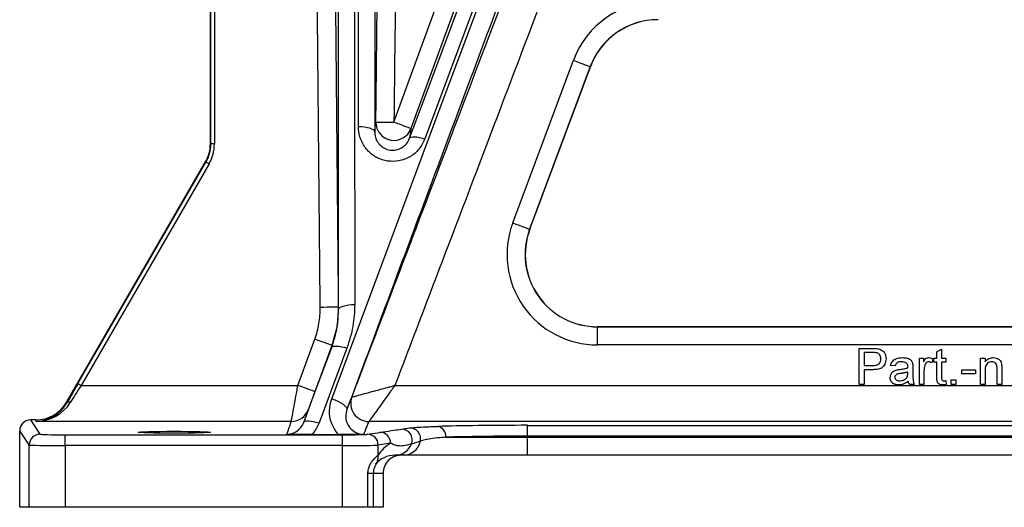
# Model space of a CAD drawing. Extents: x 117 to 1344, y 7 to 1887.
# Tile 8 of 15: x 784 to 1056, y 7 to 142. Entities that reach past the tile are written whole.
import ezdxf

# ---------------------------------------------------------------- set-up
doc = ezdxf.new("R2010")
doc.units = 0
doc.layers.get('0').update_dxf_attribs({"linetype": 'CONTINUOUS'})

msp = doc.modelspace()

# ---------------------------------------------------------------- linework, layer by layer
at = {"color": 7, "linetype": 'CONTINUOUS'}
for p, q in [((926.17, 190.44), (895.89, 109.14)), ((836.61, 107.75), (836.61, 177.39)), ((837.61, 177.39), (837.61, 107.75)), ((836.51, 107.78), (836.51, 177.16)), ((920.22, 85.91), (937, 130.91)), ((941.69, 129.16), (924.9, 84.16)), ((924.94, 84.15), (941.72, 129.15)), ((941.69, 129.16), (941.72, 129.15)), ((836.51, 107.78), (836.61, 107.75)), ((837.61, 107.75), (836.61, 107.75)), ((796.81, 36.35), (835.17, 102.78)), ((799.85, 41.41), (835.27, 102.75)), ((836.14, 102.25), (800.72, 40.91)), ((835.27, 102.75), (835.17, 102.78)), ((924.9, 84.16), (924.94, 84.15)), ((1141.13, 57.16), (943.68, 57.16)), ((943.68, 57.12), (943.68, 57.16)), ((943.68, 52.12), (943.68, 57.12)), ((943.68, 57.12), (1141.13, 57.12)), ((860.74, 40.91), (865.41, 53.7)), ((1141.13, 52.12), (943.68, 52.12)), ((874.3, 51.22), (866.59, 30.51)), ((1016.12, 41.16), (1016.12, 51.16)), ((1016.12, 51.16), (1019.8, 51.16)), ((1019.92, 50), (1017.53, 50)), ((1017.53, 50), (1017.53, 46.41)), ((1037.66, 50.24), (1038.94, 50.97)), ((1037.66, 48.47), (1037.66, 50.24)), ((1038.94, 50.97), (1038.94, 48.47)), ((1017.53, 46.41), (1019.94, 46.41)), ((1026.12, 46.29), (1024.84, 46.41)), ((1032.79, 41.16), (1032.79, 48.47)), ((1032.79, 48.47), (1033.94, 48.47)), ((1033.94, 48.47), (1033.94, 47.45)), ((1036.64, 48.25), (1036.23, 47.14)), ((1036.76, 48.47), (1037.66, 48.47)), ((1036.76, 47.31), (1036.76, 48.47)), ((1037.66, 47.31), (1036.76, 47.31)), ((1037.66, 43.21), (1037.66, 47.31)), ((1038.94, 48.47), (1040.1, 48.47)), ((1040.1, 47.31), (1038.94, 47.31)), ((1038.94, 47.31), (1038.94, 43.16)), ((1040.1, 48.47), (1040.1, 47.31)), ((1049.71, 41.16), (1049.71, 48.47)), ((1049.71, 48.47), (1050.99, 48.47)), ((1050.99, 48.47), (1050.99, 47.45)), ((1019.98, 45.26), (1017.53, 45.26)), ((1017.53, 45.26), (1017.53, 41.16)), ((1029.58, 44.25), (1029.58, 44.62)), ((1030.99, 45.89), (1030.99, 44.33)), ((1034.07, 45.04), (1034.07, 41.16)), ((1044.58, 44.11), (1044.58, 45.26)), ((1044.58, 45.26), (1048.3, 45.26)), ((1048.3, 44.11), (1044.58, 44.11)), ((1048.3, 45.26), (1048.3, 44.11)), ((1050.99, 45.08), (1050.99, 41.16)), ((1054.33, 41.16), (1054.33, 45.52)), ((1055.61, 45.63), (1055.61, 41.16)), ((800.72, 40.91), (860.74, 40.91)), ((887.61, 40.91), (1183.92, 40.91)), ((1017.53, 41.16), (1016.12, 41.16)), ((1031.38, 41.16), (1030.1, 41.16)), ((1034.07, 41.16), (1032.79, 41.16)), ((1040.1, 42.22), (1040.22, 41.14)), ((1041.64, 41.16), (1041.64, 42.44)), ((1041.64, 42.44), (1042.92, 42.44)), ((1042.92, 41.16), (1041.64, 41.16)), ((1042.92, 42.44), (1042.92, 41.16)), ((1050.99, 41.16), (1049.71, 41.16)), ((1055.61, 41.16), (1054.33, 41.16)), ((796.81, 36.35), (796.85, 36.15)), ((875.69, 37.68), (875.69, 37.69)), ((788.15, 31.35), (786.71, 31.35)), ((786.71, 31.35), (789.33, 27.41)), ((788.24, 30.91), (788.15, 31.35)), ((858.92, 30.91), (788.24, 30.91)), ((880.36, 30.91), (880.36, 30.91)), ((1179.01, 30.91), (880.36, 30.91)), ((783.71, 7.16), (783.71, 28.35)), ((786.34, 24.42), (783.71, 28.35)), ((864.59, 27.29), (872.04, 27.29)), ((880.01, 27.39), (883.46, 27.9)), ((924.31, 29.85), (1068.7, 29.85)), ((924.31, 26.85), (924.31, 29.85)), ((796.33, 24.23), (796.33, 27.23)), ((796.33, 27.23), (873.12, 27.23)), ((873.12, 24.23), (873.12, 27.23)), ((886.42, 24.9), (882.96, 24.39)), ((901.7, 26.56), (924.31, 26.56)), ((924.31, 26.56), (924.31, 26.85)), ((1068.7, 26.85), (924.31, 26.85)), ((924.31, 21.56), (924.31, 26.56)), ((924.31, 26.56), (1068.7, 26.56)), ((786.34, 7.16), (786.34, 24.42)), ((796.33, 24.23), (796.33, 7.16)), ((873.12, 24.23), (796.33, 24.23)), ((873.12, 7.16), (873.12, 24.23)), ((882.96, 21.62), (882.96, 24.39)), ((889.84, 21.56), (887.61, 21.56)), ((924.31, 21.56), (889.84, 21.56)), ((1068.7, 21.56), (924.31, 21.56)), ((880.12, 7.16), (880.12, 16.56)), ((881.62, 16.56), (880.12, 16.56)), ((881.62, 16.56), (881.62, 7.16)), ((884.3, 16.56), (881.62, 16.56)), ((884.3, 16.56), (884.3, 7.16)), ((786.34, 7.16), (783.71, 7.16)), ((796.33, 7.16), (786.34, 7.16)), ((873.12, 7.16), (796.33, 7.16)), ((880.12, 7.16), (873.12, 7.16)), ((881.62, 7.16), (880.12, 7.16)), ((884.3, 7.16), (881.62, 7.16))]:
    msp.add_line(p, q, dxfattribs=at)
at = {"color": 7, "linetype": 'CONTINUOUS', "flags": 128}
for points in [[(870.09, 37.21), (898.69, 113.83), (927.31, 190.44)], [(876.42, 190.44), (876.45, 126.87), (876.48, 63.3)], [(877.5, 112.5), (877.52, 151.47), (877.54, 190.44)], [(891.67, 109.32), (894.68, 117.38), (906.69, 149.63), (921.96, 190.63)], [(887.33, 113.75), (891.22, 124.4), (903.48, 157.95)], [(908.17, 156.23), (904.74, 146.84), (892.03, 112.04)], [(937, 130.91), (937.91, 130.57), (938.78, 130.24), (939.58, 129.94), (940.29, 129.68), (940.87, 129.46), (941.31, 129.3), (941.58, 129.2), (941.69, 129.16)], [(882, 111.09), (881.91, 111.37), (881.65, 111.63), (881.23, 111.87), (880.67, 112.08), (879.99, 112.26), (879.21, 112.39), (878.37, 112.47), (877.5, 112.5)], [(882.33, 113.81), (882.43, 113.81), (882.72, 113.8), (883.18, 113.8), (883.8, 113.79), (884.56, 113.78), (885.42, 113.77), (886.36, 113.76), (887.33, 113.75)], [(892.03, 112.04), (891.93, 112.07), (891.66, 112.17), (891.23, 112.33), (890.64, 112.54), (889.93, 112.8), (889.12, 113.1), (888.24, 113.42), (887.33, 113.75)], [(891.67, 109.32), (891.83, 109.51), (892.12, 109.65), (892.54, 109.73), (893.07, 109.74), (893.69, 109.68), (894.38, 109.56), (895.12, 109.38), (895.89, 109.14)], [(836.14, 102.25), (835.97, 102.35), (835.81, 102.44), (835.66, 102.53), (835.53, 102.6), (835.42, 102.66), (835.34, 102.71), (835.29, 102.74), (835.27, 102.75)], [(920.22, 85.91), (921.12, 85.57), (921.99, 85.24), (922.8, 84.94), (923.5, 84.68), (924.09, 84.46), (924.52, 84.3), (924.8, 84.2), (924.9, 84.16)], [(871.98, 61.89), (872.07, 62.17), (872.32, 62.43), (872.74, 62.67), (873.3, 62.89), (873.98, 63.06), (874.76, 63.19), (875.6, 63.27), (876.48, 63.3)], [(871.92, 62.56), (871.83, 62.56), (871.54, 62.55), (871.08, 62.55), (870.46, 62.54), (869.7, 62.54), (868.84, 62.53), (867.9, 62.52), (866.92, 62.51)], [(870.11, 51.99), (870.02, 52.02), (869.75, 52.12), (869.31, 52.28), (868.73, 52.49), (868.02, 52.75), (867.21, 53.05), (866.33, 53.37), (865.41, 53.7)], [(870.11, 51.99), (866.68, 42.59), (865.44, 39.19)], [(870.09, 51.39), (870.24, 51.59), (870.53, 51.73), (870.95, 51.8), (871.48, 51.81), (872.1, 51.75), (872.79, 51.63), (873.53, 51.45), (874.3, 51.22)], [(862.37, 30.68), (865.38, 38.75), (870.09, 51.39)], [(800.72, 40.91), (800.55, 41), (800.39, 41.09), (800.24, 41.18), (800.11, 41.26), (800.01, 41.32), (799.92, 41.36), (799.87, 41.39), (799.85, 41.41)], [(865.44, 39.19), (865.35, 39.22), (865.08, 39.32), (864.65, 39.48), (864.06, 39.69), (863.35, 39.95), (862.54, 40.25), (861.66, 40.57), (860.74, 40.91)], [(797.72, 36.13), (797.57, 36.19), (797.43, 36.23), (797.29, 36.26), (797.17, 36.27), (797.06, 36.27), (796.97, 36.24), (796.9, 36.21), (796.85, 36.15)], [(870.09, 37.21), (870.98, 36.88), (871.82, 36.51), (872.59, 36.1), (873.25, 35.68), (873.77, 35.27), (874.13, 34.88), (874.31, 34.53), (874.31, 34.24)], [(862.37, 30.68), (862.53, 30.88), (862.82, 31.02), (863.23, 31.1), (863.76, 31.11), (864.38, 31.05), (865.07, 30.93), (865.82, 30.75), (866.59, 30.51)]]:
    msp.add_lwpolyline(points, dxfattribs=at)
at = {"color": 7, "linetype": 'CONTINUOUS'}
for centre, radius, start, end in [((960.46, 122.16), 25.04, 90, 159.5484), ((960.46, 122.16), 20.04, 90, 159.5484), ((960.46, 122.16), 20, 90, 159.5484), ((887.33, 113.75), 5, 179.3674, 339.9216), ((943.68, 77.16), 25.04, 159.5484, 270), ((943.68, 77.16), 20.04, 159.5484, 270), ((943.68, 77.16), 20, 159.5484, 270), ((836.85, 59.23), 35.23, 4.345, 5.4284), ((837.11, 52.7), 33.01, 357.7298, 358.7698), ((880.36, 35.91), 5, 159.1781, 269.9952), ((880.37, 35.91), 5, 159.2348, 269.9252), ((858.92, 35.91), 5, 269.9787, 339.9332), ((789.34, 24.41), 3, 90.024, 179.9646), ((879.97, 24.39), 2.99, 359.8795, 89.2624), ((883.42, 24.91), 2.99, 359.8795, 89.2624), ((889.39, 25.8), 3.01, 338.2322, 88.9956), ((891.72, 26.14), 3, 347.9873, 89.1165), ((898.95, 26.83), 2.77, 354.2845, 79.739), ((887.6, 26.48), 4.93, 270.2311, 338.6097), ((889.82, 26.5), 4.94, 270.3209, 348.4815), ((878.36, 21.39), 4.61, 330.0006, 2.8079)]:
    msp.add_arc(centre, radius, start, end, dxfattribs=at)
for centre, major_axis, ratio, start_param, end_param in [((826.51, 107.78), (9.66, -2.59), 0.999837, 6.021427, 6.544944), ((826.61, 107.75), (9.66, -2.59), 0.999804, 6.021427, 6.544944), ((826.61, 107.75), (10.63, -2.85), 0.999837, 6.021427, 6.544944), ((800.08, 41.41), (6.35, 11), 0.015115, 1.579526, 2.077186), ((800.94, 40.91), (6.35, 10), 0.015797, 1.580832, 2.078493), ((788.15, 41.35), (-1.89, 9.82), 0.999645, 2.951627, 3.998583), ((788.24, 40.91), (6.43, 7.81), 0.971097, 3.845158, 4.892113), ((788.24, 40.91), (10.85, 1.54), 0.910278, 4.583956, 5.630911), ((786.71, 28.35), (-1.66, 2.5), 0.999505, 5.69547, 7.265809), ((796.33, 27.42), (7, 0), 0.026186, 3.159046, 4.712389), ((873.12, 27.42), (7, 0), 0.026186, 4.712389, 6.108652), ((892.6, 29.56), (13.62, 1.98), 0.021444, 4.47542, 4.648516), ((924.31, 28.99), (33, 0), 0.026186, 1.570796, 2.424335), ((892.54, 16.56), (11.1, 0), 0.90087, 2.154942, 2.611144), ((892.6, 26.56), (14.35, 4.75), 0.109086, 4.64732, 4.820416), ((924.31, 25.99), (30, 0), 0.028805, 1.570796, 2.424335), ((796.33, 24.42), (10, 0), 0.01833, 3.159046, 4.712389), ((873.12, 24.42), (10, 0), 0.01833, 4.712389, 6.108652), ((887.61, 16.56), (6.1, 0), 0.819519, 1.570796, 2.611144), ((889.3, 16.56), (5, 0), 0.999848, 1.570796, 3.141593)]:
    msp.add_ellipse(centre, major_axis=major_axis, ratio=ratio, start_param=start_param, end_param=end_param, dxfattribs=at)
msp.add_ellipse((826.51, 27.94), major_axis=(10, 0), ratio=0.026186, dxfattribs=at)
for points, knots in [([(871.98, 61.89), (871.98, 64.75), (871.97, 79), (871.96, 107.32), (871.94, 146.86), (871.93, 174.99), (871.92, 189.06)], [0, 0, 0, 0, 0.067263, 0.336314, 0.668157, 1, 1, 1, 1]), ([(882.04, 189.05), (882.04, 186.2), (882.03, 171.95), (882.01, 145.96), (882, 122.82), (882, 111.09)], [0, 0, 0, 0, 0.109718, 0.548588, 1, 1, 1, 1]), ([(931.53, 187.48), (930.52, 184.79), (925.51, 171.36), (913.46, 139.1), (895.39, 90.71), (881.34, 53.06), (874.31, 34.24)], [0, 0, 0, 0, 0.052599, 0.2629949, 0.6314973, 1, 1, 1, 1]), ([(866.92, 62.51), (866.8, 75.69), (866.55, 102.06), (866.18, 141.8), (865.94, 168.37), (865.82, 181.75)], [0, 0, 0, 0, 0.331674, 0.663349, 1, 1, 1, 1]), ([(870.82, 181.79), (870.94, 168.41), (871.18, 141.85), (871.55, 102.1), (871.8, 75.74), (871.92, 62.56)], [0, 0, 0, 0, 0.3366474, 0.6683226, 1, 1, 1, 1]), ([(936.85, 170.4), (926.68, 143.63), (910.28, 100.46), (893.85, 57.3), (887.61, 40.91)], [0, 0, 0, 0, 0.620186, 1, 1, 1, 1]), ([(875.69, 37.68), (877.2, 41.65), (888.2, 70.55), (904.56, 113.56), (919.4, 152.61), (924.76, 166.73)], [0, 0, 0, 0, 0.092311, 0.671754, 1, 1, 1, 1]), ([(882.33, 113.81), (882.37, 117.14), (882.41, 120.47), (882.44, 123.81), (882.57, 135.21), (882.7, 146.6), (882.83, 158)], [0, 0, 0, 0, 0.01, 0.01, 0.01, 0.04419597, 0.04419597, 0.04419597, 0.04419597]), ([(887.83, 157.95), (887.7, 146.18), (887.56, 134.41), (887.43, 122.64), (887.4, 119.68), (887.36, 116.71), (887.33, 113.75)], [0, 0, 0, 0, 0.03531181, 0.03531181, 0.03531181, 0.0441977, 0.0441977, 0.0441977, 0.0441977]), ([(895.89, 109.14), (895.41, 108.16), (894.45, 106.19), (891.83, 104.05), (888.75, 102.91), (885.57, 102.86), (882.63, 103.81), (880.14, 105.63), (878.32, 108.2), (877.57, 110.63), (877.51, 112.1), (877.5, 112.5)], [0, 0, 0, 0, 0.1255988, 0.2514103, 0.3717145, 0.485784, 0.5972367, 0.7103528, 0.8285314, 0.9533692, 1, 1, 1, 1]), ([(882, 111.09), (882.05, 111.52), (882.15, 112.38), (882.27, 113.32), (882.33, 113.81)], [0, 0, 0, 0, 0.486532, 1, 1, 1, 1]), ([(892.03, 112.04), (891.96, 111.56), (891.84, 110.61), (891.73, 109.74), (891.67, 109.32)], [0, 0, 0, 0, 0.508309, 1, 1, 1, 1]), ([(882, 111.09), (882, 110.88), (882.03, 110.11), (882.42, 108.84), (883.36, 107.48), (884.67, 106.5), (886.23, 105.99), (887.93, 106.01), (889.57, 106.64), (890.93, 107.78), (891.42, 108.8), (891.67, 109.32)], [0, 0, 0, 0, 0.049751, 0.18181, 0.303276, 0.415017, 0.521245, 0.628481, 0.743746, 0.8694, 1, 1, 1, 1]), ([(876.48, 63.3), (876.39, 61.27), (876.21, 57.16), (874.95, 53.22), (874.3, 51.22)], [0, 0, 0, 0, 0.492744, 1, 1, 1, 1]), ([(870.09, 51.39), (870.53, 52.73), (871.41, 55.45), (871.91, 59.01), (871.96, 61.17), (871.98, 61.89)], [0, 0, 0, 0, 0.394399, 0.795972, 1, 1, 1, 1]), ([(871.92, 62.56), (871.86, 60.79), (871.73, 57.18), (870.66, 53.74), (870.11, 51.99)], [0, 0, 0, 0, 0.491883, 1, 1, 1, 1]), ([(1019.8, 51.16), (1020.07, 51.16), (1020.57, 51.15), (1021.06, 51.09), (1021.28, 51.06)], [0, 0, 0, 0, 0.560088, 1, 1, 1, 1]), ([(1021.07, 49.92), (1020.86, 49.95), (1020.48, 50.01), (1020.09, 50), (1019.92, 50)], [0, 0, 0, 0, 0.559592, 1, 1, 1, 1]), ([(1022.15, 48.24), (1022.14, 48.44), (1022.11, 48.84), (1021.86, 49.35), (1021.51, 49.74), (1021.22, 49.86), (1021.07, 49.92)], [0, 0, 0, 0, 0.280275, 0.560086, 0.780159, 1, 1, 1, 1]), ([(1021.28, 51.06), (1021.64, 50.97), (1022.36, 50.8), (1023.11, 50.03), (1023.5, 49.15), (1023.54, 48.57), (1023.56, 48.28)], [0, 0, 0, 0, 0.280005, 0.558909, 0.779385, 1, 1, 1, 1]), ([(1019.94, 46.41), (1020.25, 46.42), (1020.86, 46.45), (1021.68, 46.81), (1022.1, 47.52), (1022.13, 48), (1022.15, 48.24)], [0, 0, 0, 0, 0.281406, 0.559752, 0.779361, 1, 1, 1, 1]), ([(1023.56, 48.28), (1023.5, 47.78), (1023.4, 46.78), (1022.42, 45.66), (1021.16, 45.3), (1020.37, 45.27), (1019.98, 45.26)], [0, 0, 0, 0, 0.279808, 0.557834, 0.778554, 1, 1, 1, 1]), ([(1024.84, 46.41), (1024.96, 46.81), (1025.19, 47.6), (1026.46, 48.49), (1027.51, 48.55), (1028.15, 48.59)], [0, 0, 0, 0, 0.280426, 0.559311, 1, 1, 1, 1]), ([(1027.92, 47.44), (1027.7, 47.43), (1027.27, 47.42), (1026.66, 47.23), (1026.29, 46.77), (1026.18, 46.45), (1026.12, 46.29)], [0, 0, 0, 0, 0.280846, 0.559739, 0.779491, 1, 1, 1, 1]), ([(1029.25, 47.05), (1029.02, 47.19), (1028.61, 47.43), (1028.13, 47.44), (1027.92, 47.44)], [0, 0, 0, 0, 0.557861, 1, 1, 1, 1]), ([(1028.15, 48.59), (1028.48, 48.58), (1029.14, 48.56), (1030.02, 48.29), (1030.71, 47.74), (1030.86, 47.24), (1030.93, 46.99)], [0, 0, 0, 0, 0.281033, 0.5612, 0.78017, 1, 1, 1, 1]), ([(1029.58, 46.07), (1029.58, 46.28), (1029.57, 46.64), (1029.35, 46.93), (1029.25, 47.05)], [0, 0, 0, 0, 0.561872, 1, 1, 1, 1]), ([(1030.93, 46.99), (1030.95, 46.79), (1030.99, 46.42), (1030.99, 46.06), (1030.99, 45.89)], [0, 0, 0, 0, 0.559784, 1, 1, 1, 1]), ([(1033.94, 47.45), (1034.13, 47.77), (1034.4, 48.23), (1035, 48.55), (1035.29, 48.58), (1035.44, 48.59)], [0, 0, 0, 0, 0.559585, 0.779764, 1, 1, 1, 1]), ([(1034.27, 46.5), (1034.2, 46.23), (1034.09, 45.75), (1034.08, 45.26), (1034.07, 45.04)], [0, 0, 0, 0, 0.559879, 1, 1, 1, 1]), ([(1035.39, 47.44), (1035.24, 47.42), (1034.95, 47.39), (1034.51, 47.07), (1034.36, 46.72), (1034.27, 46.5)], [0, 0, 0, 0, 0.280321, 0.5609, 1, 1, 1, 1]), ([(1036.23, 47.14), (1036.09, 47.23), (1035.83, 47.4), (1035.52, 47.43), (1035.39, 47.44)], [0, 0, 0, 0, 0.560162, 1, 1, 1, 1]), ([(1035.44, 48.59), (1035.67, 48.57), (1036.09, 48.53), (1036.47, 48.34), (1036.64, 48.25)], [0, 0, 0, 0, 0.559567, 1, 1, 1, 1]), ([(1050.99, 47.45), (1051.14, 47.64), (1051.44, 48.02), (1052.2, 48.5), (1052.83, 48.56), (1053.22, 48.59)], [0, 0, 0, 0, 0.280556, 0.560813, 1, 1, 1, 1]), ([(1052.86, 47.44), (1052.65, 47.42), (1052.22, 47.39), (1051.64, 47.08), (1051.03, 46.34), (1051.01, 45.6), (1050.99, 45.08)], [0, 0, 0, 0, 0.187261, 0.374362, 0.560543, 1, 1, 1, 1]), ([(1054.33, 45.52), (1054.33, 45.78), (1054.32, 46.29), (1054.06, 47), (1053.47, 47.38), (1053.07, 47.42), (1052.86, 47.44)], [0, 0, 0, 0, 0.2816776, 0.5597733, 0.7795737, 1, 1, 1, 1]), ([(1053.22, 48.59), (1053.52, 48.57), (1054.11, 48.52), (1054.88, 48.14), (1055.36, 47.51), (1055.48, 47.05), (1055.54, 46.83)], [0, 0, 0, 0, 0.2802246, 0.5599707, 0.7796238, 1, 1, 1, 1]), ([(1055.54, 46.83), (1055.55, 46.8), (1055.56, 46.73), (1055.57, 46.62), (1055.58, 46.49), (1055.59, 46.35), (1055.6, 46.19), (1055.61, 46.02), (1055.61, 45.83), (1055.61, 45.7), (1055.61, 45.63)], [0.0000146, 0.0000146, 0.0000146, 0.0000146, 0.0795145, 0.1701305, 0.275678, 0.3943858, 0.5262378, 0.6697567, 0.8282074, 0.9999799, 0.9999799, 0.9999799, 0.9999799]), ([(1024.71, 43.09), (1024.74, 43.36), (1024.8, 43.9), (1025.36, 44.74), (1026.01, 45.01), (1026.41, 45.17)], [0, 0, 0, 0, 0.280451, 0.560975, 1, 1, 1, 1]), ([(1027.65, 44.22), (1027.29, 44.18), (1026.83, 44.13), (1026.35, 43.88), (1026.15, 43.68), (1026.02, 43.44), (1026, 43.26), (1025.99, 43.17)], [0, 0, 0, 0, 0.500286, 0.625321, 0.750259, 0.875131, 1, 1, 1, 1]), ([(1026.41, 45.17), (1026.61, 45.21), (1026.95, 45.29), (1027.31, 45.33), (1027.46, 45.35)], [0, 0, 0, 0, 0.559886, 1, 1, 1, 1]), ([(1027.46, 45.35), (1027.86, 45.4), (1028.58, 45.49), (1029.27, 45.69), (1029.58, 45.77)], [0, 0, 0, 0, 0.560194, 1, 1, 1, 1]), ([(1029.58, 44.62), (1029.53, 44.6), (1029.41, 44.56), (1029.22, 44.51), (1029.01, 44.45), (1028.77, 44.4), (1028.52, 44.35), (1028.25, 44.3), (1027.96, 44.26), (1027.76, 44.23), (1027.65, 44.22)], [0.0000087, 0.0000087, 0.0000087, 0.0000087, 0.091169, 0.1924017, 0.302457, 0.4219227, 0.5523214, 0.6913376, 0.8412186, 0.9999876, 0.9999876, 0.9999876, 0.9999876]), ([(1029.39, 43.23), (1029.45, 43.42), (1029.57, 43.74), (1029.58, 44.09), (1029.58, 44.25)], [0, 0, 0, 0, 0.559019, 1, 1, 1, 1]), ([(1029.58, 45.77), (1029.58, 45.83), (1029.58, 45.93), (1029.58, 46.03), (1029.58, 46.07)], [0, 0, 0, 0, 0.560097, 1, 1, 1, 1]), ([(1030.99, 44.33), (1030.97, 43.72), (1030.93, 42.64), (1031.24, 41.61), (1031.38, 41.16)], [0, 0, 0, 0, 0.561535, 1, 1, 1, 1]), ([(858.92, 30.91), (858.92, 30.94), (858.94, 31.04), (859.11, 31.98), (859.52, 34.22), (860.09, 37.34), (860.53, 39.72), (860.74, 40.91)], [0, 0, 0, 0, 0.085342, 0.304287, 0.534328, 0.768453, 1, 1, 1, 1]), ([(875.69, 37.69), (875.78, 37.71), (875.96, 37.76), (877.13, 38.07), (878.89, 38.55), (881.17, 39.17), (883.35, 39.75), (885.18, 40.25), (886.39, 40.57), (886.98, 40.73), (887.29, 40.82), (887.44, 40.86), (887.53, 40.88), (887.57, 40.89), (887.59, 40.9), (887.61, 40.9), (887.61, 40.91)], [0, 0, 0, 0, 0.138427, 0.265939, 0.456862, 0.602486, 0.748317, 0.876217, 0.936496, 0.967111, 0.982925, 0.991131, 0.995391, 0.997604, 0.998821, 1, 1, 1, 1]), ([(887.61, 40.91), (887.61, 40.9), (887.6, 40.89), (887.59, 40.87), (887.56, 40.83), (887.51, 40.76), (887.41, 40.63), (887.23, 40.38), (886.87, 39.88), (886.13, 38.86), (885.02, 37.33), (883.7, 35.5), (882.31, 33.59), (881.23, 32.11), (880.53, 31.13), (880.42, 30.99), (880.36, 30.91)], [0, 0, 0, 0, 0.001179, 0.002385, 0.004592, 0.008835, 0.017009, 0.032768, 0.063279, 0.123412, 0.251682, 0.397513, 0.543139, 0.73406, 0.861573, 1, 1, 1, 1]), ([(1027.1, 41.03), (1027.01, 41.03), (1026.83, 41.04), (1026.56, 41.06), (1026.32, 41.11), (1026.09, 41.17), (1025.87, 41.25), (1025.67, 41.35), (1025.49, 41.47), (1025.33, 41.61), (1025.19, 41.76), (1025.06, 41.92), (1024.95, 42.09), (1024.86, 42.27), (1024.79, 42.46), (1024.75, 42.66), (1024.72, 42.88), (1024.71, 43.02), (1024.71, 43.09)], [0.0000054, 0.0000054, 0.0000054, 0.0000054, 0.0786683, 0.1525938, 0.2228627, 0.2898954, 0.3540435, 0.4158251, 0.4762572, 0.5356472, 0.5940303, 0.6512129, 0.7074641, 0.7637209, 0.8203827, 0.8786794, 0.9381648, 0.9999964, 0.9999964, 0.9999964, 0.9999964]), ([(1025.99, 43.17), (1026.01, 43.05), (1026.03, 42.81), (1026.26, 42.51), (1026.7, 42.22), (1027.11, 42.2), (1027.4, 42.18)], [0, 0, 0, 0, 0.186551, 0.3734718, 0.5605997, 1, 1, 1, 1]), ([(1029.71, 42.05), (1029.27, 41.73), (1028.49, 41.15), (1027.53, 41.07), (1027.1, 41.03)], [0, 0, 0, 0, 0.559971, 1, 1, 1, 1]), ([(1027.4, 42.18), (1027.85, 42.24), (1028.65, 42.34), (1029.16, 42.96), (1029.39, 43.23)], [0, 0, 0, 0, 0.559773, 1, 1, 1, 1]), ([(1030.1, 41.16), (1029.99, 41.31), (1029.81, 41.59), (1029.74, 41.91), (1029.71, 42.05)], [0, 0, 0, 0, 0.55968, 1, 1, 1, 1]), ([(1039.32, 41.03), (1039.12, 41.04), (1038.72, 41.05), (1038.14, 41.29), (1037.72, 41.81), (1037.67, 42.5), (1037.67, 42.97), (1037.66, 43.21)], [0, 0, 0, 0, 0.187224, 0.373402, 0.558844, 0.779093, 1, 1, 1, 1]), ([(1038.94, 43.16), (1038.93, 42.92), (1038.91, 42.62), (1039.11, 42.33), (1039.3, 42.2), (1039.48, 42.19), (1039.59, 42.18)], [0, 0, 0, 0, 0.499607, 0.62523, 0.750351, 1, 1, 1, 1]), ([(1040.22, 41.14), (1040.06, 41.11), (1039.76, 41.05), (1039.46, 41.03), (1039.32, 41.03)], [0, 0, 0, 0, 0.560109, 1, 1, 1, 1]), ([(1039.59, 42.18), (1039.69, 42.19), (1039.86, 42.19), (1040.02, 42.21), (1040.1, 42.22)], [0, 0, 0, 0, 0.560059, 1, 1, 1, 1]), ([(865.44, 39.19), (865.32, 38.88), (865.21, 38.57), (864.99, 37.95), (864.88, 37.65), (864.66, 37.06), (864.56, 36.78), (864.41, 36.38), (864.37, 36.25), (864.27, 36), (864.23, 35.88), (864.1, 35.52), (864.02, 35.31), (863.89, 34.94), (863.83, 34.77), (863.73, 34.5), (863.69, 34.39), (863.63, 34.24), (863.62, 34.2), (863.62, 34.19)], [0, 0, 0, 0, 0.125, 0.125, 0.25, 0.25, 0.375, 0.375, 0.4375, 0.4375, 0.5, 0.5, 0.625, 0.625, 0.75, 0.75, 0.875, 0.875, 1, 1, 1, 1]), ([(872.04, 27.29), (871.97, 27.37), (871.11, 28.31), (869.89, 30.44), (869.23, 33.88), (869.81, 36.1), (870.09, 37.21)], [0, 0, 0, 0, 0.031629, 0.353718, 0.676843, 1, 1, 1, 1]), ([(874.31, 34.24), (874.33, 34.28), (874.48, 34.67), (874.79, 35.44), (875.23, 36.55), (875.53, 37.3), (875.69, 37.68)], [0, 0, 0, 0, 0.036037, 0.342578, 0.671289, 1, 1, 1, 1]), ([(874.31, 34.24), (874.16, 33.65), (873.85, 32.47), (874.18, 30.67), (875.07, 29.09), (876.45, 27.94), (877.85, 27.43), (878.69, 27.39), (878.95, 27.37)], [0, 0, 0, 0, 0.198917, 0.397394, 0.59, 0.766928, 0.926698, 1, 1, 1, 1]), ([(857.67, 27.37), (857.78, 27.68), (858.05, 28.43), (858.47, 29.61), (858.77, 30.47), (858.92, 30.91)], [0, 0, 0, 0, 0.262673, 0.631336, 1, 1, 1, 1]), ([(857.67, 27.37), (857.96, 27.39), (858.84, 27.44), (860.25, 27.99), (861.63, 29.14), (862.12, 30.16), (862.37, 30.68)], [0, 0, 0, 0, 0.134386, 0.402491, 0.695468, 1, 1, 1, 1]), ([(866.59, 30.51), (866.12, 29.52), (865.57, 28.36), (864.71, 27.42), (864.59, 27.29)], [0, 0, 0, 0, 0.864005, 1, 1, 1, 1]), ([(880.36, 30.91), (880.21, 30.53), (879.9, 29.78), (879.46, 28.66), (879.14, 27.86), (878.97, 27.43), (878.95, 27.37)], [0, 0, 0, 0, 0.317989, 0.635977, 0.953966, 1, 1, 1, 1]), ([(864.59, 27.29), (863.83, 27.29), (862.16, 27.3), (859.78, 27.32), (858.34, 27.36), (857.67, 27.37), (857.67, 27.37)], [0, 0, 0, 0, 0.291899, 0.642183, 0.998182, 1, 1, 1, 1]), ([(878.95, 27.37), (878.95, 27.37), (878.27, 27.36), (876.84, 27.32), (874.47, 27.3), (872.8, 27.29), (872.04, 27.29)], [0, 0, 0, 0, 0.001822, 0.358476, 0.707343, 1, 1, 1, 1]), ([(883.46, 27.9), (883.53, 27.91), (883.84, 27.96), (885.12, 28.15), (886.91, 28.45), (888.71, 28.7), (889.44, 28.81)], [0, 0, 0, 0, 0.031331, 0.156654, 0.657944, 1, 1, 1, 1]), ([(891.77, 29.14), (891.95, 29.16), (892.5, 29.23), (894.1, 29.35), (896.56, 29.46), (898.6, 29.53), (899.44, 29.56)], [0, 0, 0, 0, 0.148442, 0.457847, 0.776203, 1, 1, 1, 1]), ([(892.18, 24.69), (891.4, 24.48), (890.06, 24.12), (888.56, 24.11), (887.53, 24.38), (886.8, 24.71), (886.48, 24.87), (886.42, 24.9)], [0, 0, 0, 0, 0.340891, 0.59134, 0.841794, 0.968242, 1, 1, 1, 1]), ([(901.7, 26.56), (900.94, 26.49), (899.11, 26.33), (896.85, 26.03), (895.37, 25.75), (894.83, 25.57), (894.66, 25.51)], [0, 0, 0, 0, 0.223545, 0.53312, 0.851319, 1, 1, 1, 1]), ([(880.12, 16.56), (880.15, 16.97), (880.22, 17.82), (880.78, 19.2), (881.61, 20.36), (882.49, 21.24), (882.8, 21.48), (882.96, 21.62)], [0, 0, 0, 0, 0.143789, 0.291931, 0.539719, 0.752253, 1, 1, 1, 1]), ([(882.35, 19.09), (882.31, 19.02), (882.23, 18.9), (882.02, 18.5), (881.85, 18.07), (881.72, 17.59), (881.64, 17.14), (881.62, 16.72), (881.62, 16.56)], [0, 0, 0, 0, 0.252454, 0.461123, 0.649666, 0.702162, 0.880547, 1, 1, 1, 1])]:
    msp.add_open_spline(points, degree=3, knots=knots, dxfattribs=at)
for points in [[(865.41, 53.7), (865.93, 55.12), (866.69, 58.02), (866.94, 61), (866.92, 62.51)], [(863.62, 34.19), (863.21, 33.02), (862.8, 31.85), (862.37, 30.68)]]:
    msp.add_open_spline(points, degree=3, dxfattribs=at)

doc.saveas('drawing.dxf')
